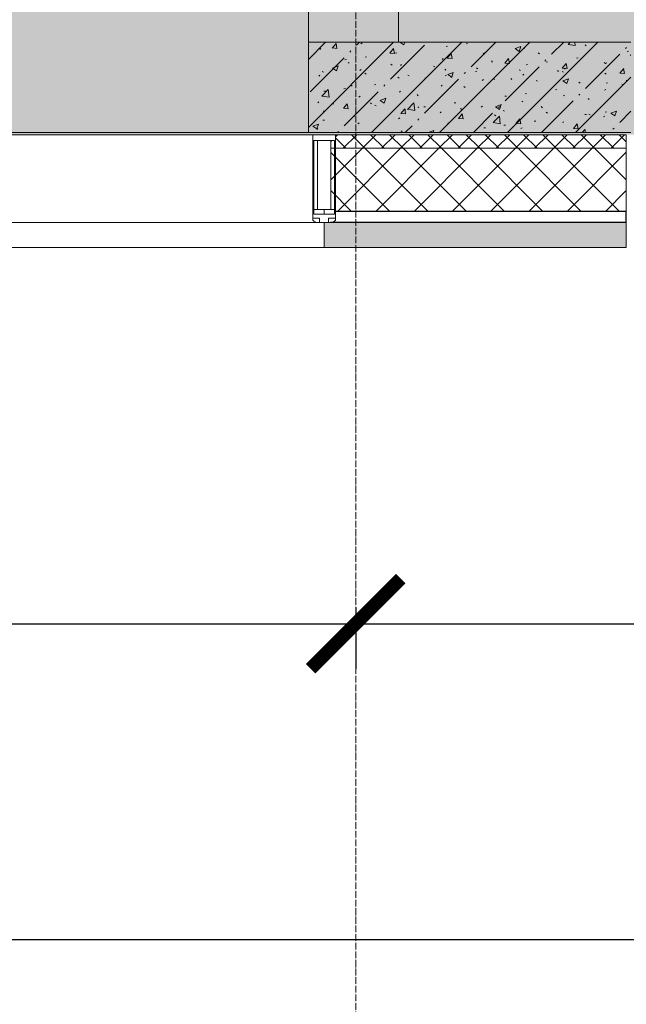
# Model space of a CAD drawing. Header units: millimetres. Extents: x -26888115 to 7466299, y -86687 to 22081.
# Tile 17 of 225: x 43573 to 44918, y -51413 to -49229. Entities that reach past the tile are written whole.
import ezdxf

# ---------------------------------------------------------------- set-up
doc = ezdxf.new("R2010")
doc.units = ezdxf.units.MM
doc.linetypes.add('-D1d1-15x02', pattern=[19, 15, -2, 0, -2])
doc.layers.get('Defpoints').update_dxf_attribs({"color": 31})
for name, color, linetype, lineweight in [('_0', 7, 'Continuous', 13), ('A-200-M_WALL', 7, 'Continuous', 5), ('A-200-M_WALL_PAT', 7, 'Continuous', 5), ('A-214-M_CURT_WALL', 7, 'Continuous', 5), ('A-215-M_CURT_PANEL', 7, 'Continuous', 5), ('A-230-M_FLOOR', 7, 'Continuous', 5), ('Z-060-M_DETAIL', 7, 'Continuous', 5), ('Оси', 7, 'Continuous', 5)]:
    doc.layers.add(name, color=color, linetype=linetype, lineweight=lineweight)
doc.styles.add('fl_iso paper', font='isocpeur.ttf', dxfattribs={"width": 0.8, "oblique": 10})
doc.dimstyles.new('In tre 1_100', dxfattribs={"dimscale": 100, "dimtxt": 2.5, "dimasz": 2, "dimexe": 1, "dimexo": 0.7, "dimgap": 0.6, "dimtad": 1, "dimdec": 0, "dimrnd": 5, "dimzin": 0, "dimdsep": 46, "dimtxsty": 'fl_iso paper', "dimblk": 'ARCHTICK', "dimcen": 0, "dimdle": 1, "dimadec": 0, "dimazin": 0, "dimtfac": 1, "dimtdec": 0, "dimtofl": 0, "dimtmove": 1, "dimatfit": 3, "dimldrblk": 'DOT', "dimfxl": 40, "dimtfillclr": 256, "dimtolj": 1, "dimtzin": 0, "dimarcsym": 1})
pattern_1 = [(45, (36177.98, -48979.44), (-75.4342, 75.4342), [106.68, -17.78, 3.556, -17.78]), (45, (36177.98, -48904.05), (-75.4342, 75.4342), []), (50, (36177.98, -48979.44), (127.5292, -11.1576), [13.335, -146.685]), (355, (36177.98, -48979.44), (-24.6697, 133.74), [10.668, -117.348]), (100.451, (36188.6, -48980.37), (102.8597, 122.5818), [11.333, -124.663]), (46.184, (36177.98, -48943.88), (189.7552, -29.4304), [20.002, -220.027]), (96.636, (36193.79, -48946.33), (166.1822, 173.1996), [17, -186.995]), (351.184, (36177.98, -48943.88), (166.184, 173.1976), [16.002, -176.022]), (21, (36195.76, -48952.77), (106.1303, -71.586), [13.335, -146.685]), (326, (36195.76, -48952.77), (43.2619, 128.9318), [10.668, -117.348]), (71.451, (36204.6, -48958.73), (149.392, 57.345), [11.333, -124.663]), (37.5, (36177.975, -48979.436), (2.16223, 59.18836), [3.353, -112.573, 3.353, -115.773, -117.793]), (37.5, (36177.975, -48979.436), (2.16223, 59.18836), [-235.052, 3.353, -114.44]), (7.5, (36177.975, -48979.436), (46.77386, 70.12615), [3.353, -64.567, 3.353, -109.906, -44.894]), (7.5, (36177.975, -48979.436), (46.77386, 70.12615), [-181.178, 3.353, -41.542]), (327.5, (36138.326, -48979.436), (94.91367, -4.0101), [3.353, -41.097, 3.353, -135.331, -184.023]), (327.5, (36138.326, -48979.436), (94.91367, -4.0101), [-183.134, 3.353, -180.67]), (317.5, (36120.55, -48979.44), (103.6906, 17.7988), [3.353, -54.432, 3.353, -88.748, -130.683]), (317.5, (36120.55, -48979.44), (103.6906, 17.7988), [-149.885, 3.353, -127.33])]

# ---------------------------------------------------------------- blocks, each defined once
blk = doc.blocks.new('_ArchTick')
at = {"color": 0, "linetype": 'ByBlock', "lineweight": 9, "const_width": 0.15}
blk.add_lwpolyline([(-0.5, -0.5), (0.5, 0.5)], dxfattribs=at)
blk = doc.blocks.new('*D259')
at = {"layer": 'Defpoints', "color": 0, "transparency": 16777216}
for p in [(35918, -50462.7), (44318, -50462.7), (44318, -50568.8)]:
    blk.add_point(p, dxfattribs=at)
at = {"layer": 'Оси', "color": 0, "lineweight": -2, "transparency": 16777216}
for p, q in [((35918, -50532.7), (35918, -50668.8)), ((44318, -50532.7), (44318, -50668.8)), ((35818, -50568.8), (44418, -50568.8))]:
    blk.add_line(p, q, dxfattribs=at)
at = {"layer": 'Оси', "color": 0, "lineweight": -2, "transparency": 16777216, "xscale": 200, "yscale": 200, "zscale": 200, "rotation": 180}
blk.add_blockref('_ArchTick', (35918, -50568.8), dxfattribs=at)
at = {"layer": 'Оси', "color": 0, "lineweight": -2, "transparency": 16777216, "xscale": 200, "yscale": 200, "zscale": 200}
blk.add_blockref('_ArchTick', (44318, -50568.8), dxfattribs=at)
at = {"layer": 'Оси', "color": 0, "transparency": 16777216, "insert": (40118, -50383.8), "char_height": 250, "attachment_point": 5, "style": 'fl_iso paper'}
blk.add_mtext('\\A1;8400', dxfattribs=at)
blk = doc.blocks.new('_DOT')
at = {"color": 0, "linetype": 'ByBlock'}
blk.add_line((-0.5, 0), (-1, 0), dxfattribs=at)
at = {"color": 0, "linetype": 'ByBlock', "const_width": 0.5}
blk.add_lwpolyline([(-0.25, 0, 1), (0.25, 0, 1)], format="xyb", close=True, dxfattribs=at)
blk = doc.blocks.new('*D260')
at = {"layer": 'Defpoints', "color": 0, "transparency": 16777216}
for p in [(35918, -51162.7), (73118, -51162.7), (73118, -51268.8)]:
    blk.add_point(p, dxfattribs=at)
at = {"layer": 'Оси', "color": 0, "lineweight": -2, "transparency": 16777216}
for p, q in [((35918, -51232.7), (35918, -51368.8)), ((73118, -51232.7), (73118, -51368.8)), ((35818, -51268.8), (73218, -51268.8))]:
    blk.add_line(p, q, dxfattribs=at)
at = {"layer": 'Оси', "color": 0, "lineweight": -2, "transparency": 16777216, "xscale": 200, "yscale": 200, "zscale": 200, "rotation": 180}
blk.add_blockref('_ArchTick', (35918, -51268.8), dxfattribs=at)
at = {"layer": 'Оси', "color": 0, "lineweight": -2, "transparency": 16777216, "xscale": 200, "yscale": 200, "zscale": 200}
blk.add_blockref('_ArchTick', (73118, -51268.8), dxfattribs=at)
at = {"layer": 'Оси', "color": 0, "transparency": 16777216, "insert": (54518, -51083.8), "char_height": 250, "attachment_point": 5, "style": 'fl_iso paper'}
blk.add_mtext('\\A1;37200', dxfattribs=at)
blk = doc.blocks.new('*D263')
at = {"layer": 'Defpoints', "color": 0, "transparency": 16777216}
for p in [(44318, -50462.7), (52718, -50568.8), (52718, -51268.8)]:
    blk.add_point(p, dxfattribs=at)
at = {"layer": 'Оси', "color": 0, "lineweight": -2, "transparency": 16777216}
for p, q in [((52718, -51198.8), (52718, -50468.8)), ((44318, -50532.7), (44318, -50668.8)), ((44218, -50568.8), (52818, -50568.8))]:
    blk.add_line(p, q, dxfattribs=at)
at = {"layer": 'Оси', "color": 0, "lineweight": -2, "transparency": 16777216, "xscale": 200, "yscale": 200, "zscale": 200, "rotation": 180}
blk.add_blockref('_ArchTick', (44318, -50568.8), dxfattribs=at)
at = {"layer": 'Оси', "color": 0, "lineweight": -2, "transparency": 16777216, "xscale": 200, "yscale": 200, "zscale": 200}
blk.add_blockref('_ArchTick', (52718, -50568.8), dxfattribs=at)
at = {"layer": 'Оси', "color": 0, "transparency": 16777216, "insert": (48518, -50383.8), "char_height": 250, "attachment_point": 5, "style": 'fl_iso paper'}
blk.add_mtext('\\A1;8400', dxfattribs=at)
blk = doc.blocks.new('System Panel - A_PAN_Glass-4299132-50_AS_Plan_32_Пентхаус')
at = {"layer": 'A-215-M_CURT_PANEL'}
for p, q in [((476, 55), (-490, 55)), ((-490, 55), (-490, 0)), ((490, 0), (490, 55)), ((-490, 0), (490, 0))]:
    blk.add_line(p, q, dxfattribs=at)
blk = doc.blocks.new('Rectangular Mullion - R_StandardFrame_50Wx250H-3736040-50_AS_Plan_32_Пентхаус')
at = {"layer": 'A-214-M_CURT_WALL'}
blk.add_line((8045, -505), (7090, -505), dxfattribs=at)
blk = doc.blocks.new('Rectangular Mullion - 50Wx250H-3156125-50_AS_Plan_32_Пентхаус')
at = {"layer": 'Z-060-M_DETAIL'}
for p, q in [((0, 250), (-25, 250)), ((-25, 250), (-25, 237.3)), ((-25, 65.2), (-25, 250)), ((-25, 250), (0, 250)), ((25, 250), (0, 250)), ((25, 250), (0, 250)), ((25, 237.3), (25, 250)), ((25, 65.2), (25, 250)), ((-23, 237.3), (0, 237.3)), ((-23, 237.3), (0, 237.3)), ((-23, 237.3), (-23, 73.6)), ((0, 237.3), (-14.9, 237.3)), ((-14.9, 237.3), (-14.9, 84)), ((-14.9, 84), (-14.9, 237.3)), ((14.9, 237.3), (0, 237.3)), ((0, 237.3), (23, 237.3)), ((23, 237.3), (0, 237.3)), ((14.9, 84), (14.9, 237.3)), ((14.9, 84), (14.9, 237.3)), ((23, 237.3), (23, 73.6)), ((-25, 73.6), (-25, 65.2)), ((0, 84), (-23, 84)), ((-23, 84), (-23, 73.6)), ((0, 84), (-23, 84)), ((-23, 73.6), (0, 73.6)), ((0, 73.6), (-23, 73.6)), ((-0.5, 73.6), (-23, 73.6)), ((-14.9, 84), (0, 84)), ((0, 84), (14.9, 84)), ((23, 84), (0, 84)), ((0, 84), (0, 73.6)), ((0, 84), (23, 84)), ((0, 73.6), (0, 84)), ((0, 73.6), (23, 73.6)), ((23, 73.6), (0, 73.6)), ((0.5, 73.6), (23, 73.6)), ((23, 73.6), (23, 84)), ((25, 65.2), (25, 73.6)), ((-25, 65.2), (-25, 60.2)), ((-10, 65.2), (-25, 65.2)), ((-25, 65.2), (-25, 60.2)), ((-25, 65.2), (-10, 65.2)), ((-10, 65.2), (-25, 65.2)), ((-10, 55), (-14, 55)), ((-14, 55), (-10, 55)), ((-10, 55), (-10, 65.2)), ((-10, 65.2), (-10, 55)), ((-10, 55), (-10, 65.2)), ((-10, 55), (0, 55)), ((0, 55), (-10, 55)), ((0, 55), (10, 55)), ((0, 55), (10, 55)), ((10, 65.2), (10, 55)), ((25, 65.2), (10, 65.2)), ((10, 55), (10, 65.2)), ((10, 65.2), (25, 65.2)), ((10, 65.2), (25, 65.2)), ((10, 55), (10, 65.2)), ((10, 55), (14, 55)), ((10, 55), (14, 55)), ((25, 65.2), (25, 60.2)), ((25, 60.2), (25, 65.2))]:
    blk.add_line(p, q, dxfattribs=at)
for centre, start, end in [((-14, 69.1), 218.9723, 270), ((-14, 69.1), 218.9723, 270), ((-14, 69.1), 218.9723, 270), ((14, 69.1), 270, 321.0277), ((14, 69.1), 270, 321.0277), ((14, 69.1), 270, 321.0277)]:
    blk.add_arc(centre, 14.1, start, end, dxfattribs=at)
blk = doc.blocks.new('Rectangular Mullion - R_InvisibleFrame_50Wx250H-4298507-50_AS_Plan_32_Пентхаус')
at = {"layer": 'A-214-M_CURT_WALL', "lineweight": 9}
for p, q in [((-25, -237.3), (-25, -73.6)), ((25, -73.6), (25, -237.3))]:
    blk.add_line(p, q, dxfattribs=at)
blk = doc.blocks.new('RST_AR_KMN_R22_B1_FCD_rvt-1-50_AS_Plan_32_Пентхаус')
at = {"layer": 'A-200-M_WALL_PAT'}
h = blk.add_hatch(dxfattribs=at)
h.set_pattern_fill('FP_4', color=256, style=0, pattern_type=2)
h.set_pattern_definition([(45, (0, 0), (-21.2132, 21.2132), []), (135, (0, 0), (-21.2132, -21.2132), [])])
h.paths.add_polyline_path([(8272.3, -535), (8740, -535), (8740, -505), (8095, -505), (8095, -517.7), (8084.9, -517.7), (8084.9, -535), (8095, -535)])
h = blk.add_hatch(dxfattribs=at)
h.set_pattern_fill('FP_5', color=256, style=0, pattern_type=2)
h.set_pattern_definition([(45, (0, 0), (-42.4264, 42.4264), []), (135, (0, 0), (-42.4264, -42.4264), [])])
h.paths.add_polyline_path([(8272.3, -675), (8740, -675), (8740, -535), (8084.9, -535), (8084.9, -671), (8093, -671), (8093, -675)])
at = {"layer": 'A-200-M_WALL_PAT', "true_color": 0xeff9fa}
blk.add_hatch(color=7, dxfattribs=at).paths.add_polyline_path([(8740, -755), (8740, -700), (8070, -700), (8070, -755), (8272.3, -755)])
at = {"layer": 'A-200-M_WALL'}
for p, q in [((8740, -505), (8095, -505)), ((8740, -535), (8740, -505)), ((8740, -535), (8084.9, -535)), ((8740, -675), (8740, -535)), ((8070, -700), (8070, -755)), ((8740, -755), (8740, -700)), ((8070, -755), (8740, -755))]:
    blk.add_line(p, q, dxfattribs=at)
at = {"layer": 'A-200-M_WALL', "lineweight": 25}
for p, q in [((8740, -675), (8093, -675)), ((8740, -700), (8740, -675)), ((8740, -700), (8084, -700))]:
    blk.add_line(p, q, dxfattribs=at)
at = {"layer": 'A-214-M_CURT_WALL', "lineweight": 5}
for name, p in [('Rectangular Mullion - R_StandardFrame_50Wx250H-3736040-50_AS_Plan_32_Пентхаус', (0, 0)), ('Rectangular Mullion - 50Wx250H-3156125-50_AS_Plan_32_Пентхаус', (8070, -755))]:
    blk.add_blockref(name, p, dxfattribs=at)
at = {"layer": 'A-214-M_CURT_WALL', "lineweight": 5, "extrusion": (0, 0, -1), "rotation": 180}
blk.add_blockref('Rectangular Mullion - R_InvisibleFrame_50Wx250H-4298507-50_AS_Plan_32_Пентхаус', (-8070, -755), dxfattribs=at)
at = {"layer": 'A-215-M_CURT_PANEL', "lineweight": 5}
blk.add_blockref('System Panel - A_PAN_Glass-4299132-50_AS_Plan_32_Пентхаус', (7580, -755), dxfattribs=at)

msp = doc.modelspace()

# ---------------------------------------------------------------- hatches: boundary and pattern name
at = {"layer": '_0', "transparency": 33554534}
h = msp.add_hatch(color=252, dxfattribs=at)
h.dxf.hatch_style = 1
h.paths.add_polyline_path([(35678, -49484.4), (73628, -49484.4), (73628, -19534.4), (35678, -19534.4)])
h.paths.add_polyline_path([(44578, -40979.4), (44578, -34929.4), (49428, -34929.4), (49428, -36429.4), (51078, -36429.4), (51078, -30029.4), (49428, -30029.4), (49428, -30823.8), (44578, -30823.8), (44578, -28029.4), (64728, -28029.4), (64728, -32969.4), (62778, -32969.4), (62778, -31029.4), (59878, -31029.4), (59878, -30029.4), (58578, -30029.4), (58578, -38979.4), (64728, -38979.4), (64728, -40979.4)], flags=16)
at = {"layer": 'A-200-M_WALL_PAT'}
h = msp.add_hatch(dxfattribs=at)
h.set_pattern_fill('FP_1', color=256, style=0, pattern_type=2)
h.set_pattern_definition(pattern_1)
h.paths.add_polyline_path([(44413, -49279.4), (44413, -42579.4), (44213, -42579.4), (44213, -49279.4)])
h = msp.add_hatch(dxfattribs=at)
h.set_pattern_fill('FP_1', color=256, style=0, pattern_type=2)
h.set_pattern_definition(pattern_1)
h.paths.add_polyline_path([(44213, -49479.4), (44928, -49478.6), (44928, -49279.4), (44213, -49279.4), (44213, -49478.6)])

# ---------------------------------------------------------------- linework, layer by layer
at = {"layer": 'A-200-M_WALL', "lineweight": 9}
for p, q in [((44413, -49279.4), (44413, -42579.4)), ((44213, -43579.4), (44213, -49279.4)), ((44213, -49279.4), (44413, -49279.4)), ((44928, -49279.4), (44213, -49279.4)), ((44213, -49279.4), (44213, -49479.4)), ((44213, -49479.4), (44928, -49479.4))]:
    msp.add_line(p, q, dxfattribs=at)
at = {"layer": 'A-230-M_FLOOR'}
msp.add_line((42982.9, -49479.4), (44213, -49479.4), dxfattribs=at)
at = {"layer": 'Оси', "linetype": '-D1d1-15x02'}
msp.add_line((44318, -51768.8), (44318, -18492.1), dxfattribs=at)

# ---------------------------------------------------------------- block references
at = {"lineweight": 5}
msp.add_blockref('RST_AR_KMN_R22_B1_FCD_rvt-1-50_AS_Plan_32_Пентхаус', (36178, -48979.4), dxfattribs=at)

# ---------------------------------------------------------------- dimensions: what is measured, and where the dimension line sits
at = {"layer": 'Оси'}
for base, p1, p2, picture, middle in [((44318, -50568.8), (35918, -50462.7), (44318, -50462.7), '*D259', (40118, -50383.8)), ((52718, -50568.8), (44318, -50462.7), (52718, -51268.8), '*D263', (48518, -50383.8)), ((73118, -51268.8), (35918, -51162.7), (73118, -51162.7), '*D260', (54518, -51083.8))]:
    dim = msp.add_linear_dim(base=base, p1=p1, p2=p2, dimstyle='In tre 1_100', dxfattribs=at)
    dim.commit()
    dim.dimension.update_dxf_attribs({"geometry": picture, "text_midpoint": middle})

doc.saveas('drawing.dxf')
